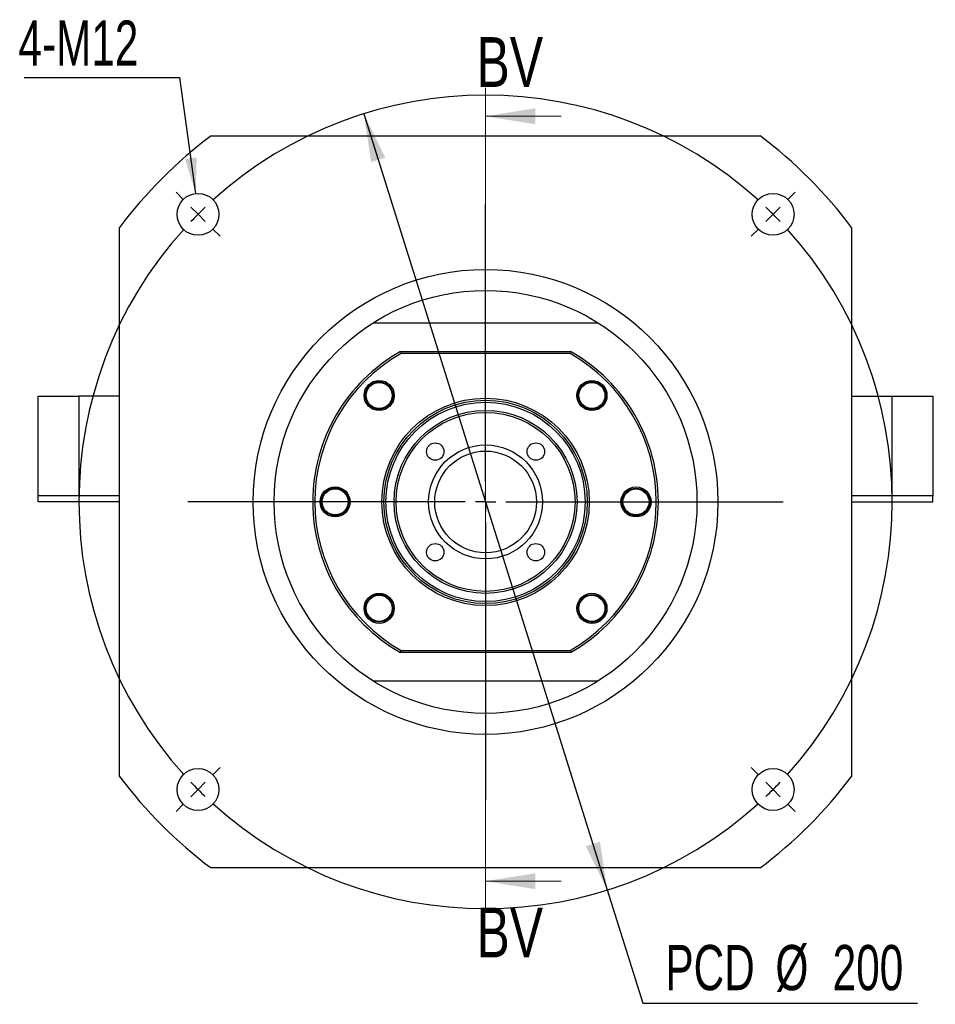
# Model space of a CAD drawing. Header units: millimetres. Extents: x 18 to 332, y 11 to 190.
# Tile 1 of 5: x 20 to 85, y 19 to 88. Entities that reach past the tile are written whole.
import ezdxf

# ---------------------------------------------------------------- set-up
doc = ezdxf.new("R2010")
doc.units = ezdxf.units.MM
doc.layers.add('圖層0', color=7, linetype='Continuous')
doc.styles.add('SLDTEXTSTYLE0', font='TXT', dxfattribs={"width": 0.7})
doc.styles.add('SLDTEXTSTYLE2', font='TXT', dxfattribs={"width": 0.75})
doc.dimstyles.new('SLDDIMSTYLE0', dxfattribs={"dimtxt": 3.389974, "dimasz": 2.5, "dimexe": 0, "dimexo": 0.0625, "dimgap": 0.847493, "dimtad": 0, "dimtih": 1, "dimtoh": 1, "dimlfac": 3.5, "dimrnd": 1e-09, "dimzin": 12, "dimdsep": 46, "dimtxsty": 'SLDTEXTSTYLE0', "dimsah": 1, "dimcen": 0, "dimadec": 0, "dimazin": 3, "dimtfac": 1, "dimtmove": 0, "dimatfit": 3, "dimfxl": 1, "dimfrac": 2, "dimtolj": 1, "dimtzin": 12, "dimarcsym": 0})
doc.dimstyles.new('SLDDIMSTYLE1', dxfattribs={"dimtxt": 0.18, "dimasz": 2.5, "dimexe": 0, "dimexo": 0.0625, "dimgap": 0, "dimtad": 0, "dimtih": 1, "dimtoh": 1, "dimdec": 0, "dimrnd": 1e-09, "dimzin": 0, "dimdsep": 46, "dimtxsty": 'Standard', "dimsah": 1, "dimcen": 0.09, "dimadec": 0, "dimazin": 0, "dimtfac": 2.5, "dimtdec": 0, "dimtofl": 0, "dimtmove": 0, "dimatfit": 3, "dimfxl": 1, "dimfrac": 2, "dimtolj": 1, "dimtzin": 0, "dimarcsym": 0})

# ---------------------------------------------------------------- blocks, each defined once
blk = doc.blocks.new('_D')
at = {"layer": '圖層0', "color": 7}
for p, q in [((44.62, 81.081), (61.728, 26.56)), ((61.728, 26.56), (64.225, 18.603)), ((64.225, 18.603), (83.528, 18.603))]:
    blk.add_line(p, q, dxfattribs=at)
for points in [[(44.62, 81.081), (45.137, 77.691), (46.133, 78.003)], [(61.728, 26.56), (61.211, 29.95), (60.216, 29.638)]]:
    blk.add_solid(points, dxfattribs=at)
at = {"layer": '圖層0', "color": 7, "char_height": 3.175, "attachment_point": 1, "style": 'SLDTEXTSTYLE0'}
for s, insert in [('%%c', (73.544, 22.696)), ('PCD', (65.813, 22.696)), ('200', (77.566, 22.696))]:
    blk.add_mtext(s, dxfattribs=dict(at, insert=insert))
blk = doc.blocks.new('SW_NOTE_0')
at = {"layer": '圖層0', "color": 0}
blk.add_line((-10.945, 0), (0, 0), dxfattribs=at)
at = {"layer": '圖層0', "color": 0, "insert": (-11.345, 4.01), "char_height": 3.175, "attachment_point": 1, "style": 'SLDTEXTSTYLE0'}
blk.add_mtext('4-M12', dxfattribs=at)
blk = doc.blocks.new('SW_CENTERMARKSYMBOL_0')
at = {"layer": '圖層0', "color": 0}
for p, q in [((0, 1.429), (0, 17.043)), ((0, 0), (0, 0.714)), ((-1.429, 0), (-17.043, 0)), ((0, 0), (-0.714, 0)), ((0, 0), (0, -0.714)), ((0, 0), (0.714, 0)), ((1.429, 0), (17.043, 0)), ((0, -1.429), (0, -17.043))]:
    blk.add_line(p, q, dxfattribs=at)
blk = doc.blocks.new('SW_CENTERMARKSYMBOL_1')
at = {"layer": '圖層0', "color": 0}
for p, q in [((-41.416, 1.01), (-41.952, 1.546)), ((1.01, 1.01), (1.546, 1.546)), ((-20.203, -18.774), (-20.203, 0.714)), ((-40.406, 0), (-40.911, 0.505)), ((-40.406, 0), (-39.901, -0.505)), ((0, 0), (-0.505, -0.505)), ((0, 0), (0.505, 0.505)), ((-39.396, -1.01), (-38.861, -1.546)), ((-1.01, -1.01), (-1.546, -1.546)), ((-20.203, -20.203), (-20.203, -19.489)), ((-21.632, -20.203), (-41.12, -20.203)), ((-20.203, -20.203), (-20.917, -20.203)), ((-20.203, -20.203), (-20.203, -20.917)), ((-20.203, -20.203), (-19.489, -20.203)), ((-18.774, -20.203), (0.714, -20.203)), ((-20.203, -21.632), (-20.203, -41.12)), ((-39.396, -39.396), (-38.861, -38.861)), ((-1.01, -39.396), (-1.546, -38.861)), ((-40.406, -40.406), (-39.901, -39.901)), ((0, -40.406), (-0.505, -39.901)), ((-40.406, -40.406), (-40.911, -40.911)), ((0, -40.406), (0.505, -40.911)), ((-41.416, -41.416), (-41.952, -41.952)), ((1.01, -41.416), (1.546, -41.952))]:
    blk.add_line(p, q, dxfattribs=at)
for start, end in [(47.86479, 132.13521), (135, 136.43239), (133.56761, 135), (45, 46.43239), (43.56761, 45), (137.86479, 222.13521), (317.86479, 42.13521), (223.56761, 225), (315, 316.43239), (225, 226.43239), (313.56761, 315), (227.86479, 312.13521)]:
    blk.add_arc((-20.203, -20.203), 28.571, start, end, dxfattribs=at)

msp = doc.modelspace()

# ---------------------------------------------------------------- linework, layer by layer
at = {"color": 7, "linetype": 'Continuous', "lineweight": 18}
for p, q in [((53.1743, 82.9087), (53.1743, 25.1763)), ((58.4943, 80.9087), (53.1743, 80.9087)), ((58.4943, 27.1763), (53.1743, 27.1763))]:
    msp.add_line(p, q, dxfattribs=at)
at = {"color": 7, "linetype": 'Continuous', "lineweight": 25}
for p, q in [((33.8885, 79.5347), (72.46, 79.5347)), ((27.46, 34.5347), (27.46, 73.1061)), ((78.8885, 73.1061), (78.8885, 34.5347)), ((45.2563, 66.3918), (61.0922, 66.3918)), ((47.1998, 64.3918), (47.2375, 64.249)), ((47.1998, 64.3918), (59.1487, 64.3918)), ((59.111, 64.249), (59.1487, 64.3918)), ((59.111, 64.249), (47.2375, 64.249)), ((44.884, 61.7825), (45.0264, 62.0073)), ((61.1364, 62.1107), (61.3612, 61.9682)), ((21.7457, 54.249), (21.7457, 61.249)), ((21.7457, 61.249), (24.6028, 61.249)), ((24.6028, 61.249), (24.6028, 54.249)), ((27.46, 61.249), (24.6028, 61.249)), ((78.8885, 61.249), (81.7457, 61.249)), ((81.7457, 54.249), (81.7457, 61.249)), ((81.7457, 61.249), (84.6028, 61.249)), ((84.6028, 61.249), (84.6028, 54.249)), ((24.6028, 54.249), (21.7457, 54.249)), ((21.7457, 53.8204), (21.7457, 54.249)), ((27.46, 54.249), (24.6028, 54.249)), ((64.6664, 54.0524), (64.7247, 53.7927)), ((81.7457, 54.249), (78.8885, 54.249)), ((84.6028, 54.249), (81.7457, 54.249)), ((84.6028, 53.8204), (84.6028, 54.249)), ((27.46, 53.8204), (21.7457, 53.8204)), ((78.8885, 53.8204), (84.6028, 53.8204)), ((45.2121, 45.5301), (44.9873, 45.6726)), ((61.4645, 45.8582), (61.3221, 45.6334)), ((47.1998, 43.249), (47.2375, 43.3918)), ((59.1487, 43.249), (47.1998, 43.249)), ((47.2375, 43.3918), (59.111, 43.3918)), ((59.111, 43.3918), (59.1487, 43.249)), ((45.2563, 41.249), (61.0922, 41.249)), ((72.46, 28.1061), (33.8885, 28.1061))]:
    msp.add_line(p, q, dxfattribs=at)
for centre, radius in [((32.9712, 74.0234), 1.4714), ((73.3773, 74.0234), 1.4714), ((53.1743, 53.8204), 16.3286), ((53.1743, 53.8204), 14.8571), ((45.6991, 61.2955), 1.0571), ((45.6991, 61.2955), 0.9714), ((60.6494, 61.2955), 1.0571), ((60.6494, 61.2955), 0.9714), ((45.6991, 61.2955), 0.9143), ((60.6494, 61.2955), 0.9143), ((53.1743, 53.8204), 7.2857), ((53.1743, 53.8204), 7.1429), ((53.1743, 53.8204), 7), ((53.1743, 53.8204), 6.4286), ((53.1743, 53.8204), 6.2857), ((49.6387, 57.3559), 0.6143), ((53.1743, 53.8204), 4), ((56.7098, 57.3559), 0.6143), ((53.1743, 53.8204), 3.5714), ((42.6028, 53.8204), 1.0571), ((42.6028, 53.8204), 0.9714), ((42.6028, 53.8204), 0.9143), ((63.7457, 53.8204), 1.0571), ((63.7457, 53.8204), 0.9714), ((63.7457, 53.8204), 0.9143), ((49.6387, 50.2848), 0.6143), ((56.7098, 50.2848), 0.6143), ((45.6991, 46.3453), 1.0571), ((45.6991, 46.3453), 0.9714), ((45.6991, 46.3453), 0.9143), ((60.6494, 46.3453), 1.0571), ((60.6494, 46.3453), 0.9714), ((60.6494, 46.3453), 0.9143), ((32.9712, 33.6173), 1.4714), ((73.3773, 33.6173), 1.4714)]:
    msp.add_circle(centre, radius, dxfattribs=at)
for radius, start, end in [(32.1429, 126.869898, 143.130102), (32.1429, 36.869898, 53.130102), (12.1429, 119.472932, 240.527068), (12.1429, 299.472932, 60.527068), (12, 119.651845, 240.348155), (12, 299.651845, 60.348155), (32.1429, 216.869898, 233.130102), (32.1429, 306.869898, 323.130102)]:
    msp.add_arc((53.1743, 53.8204), radius, start, end, dxfattribs=at)
for points, knots in [([(46.1861, 62.1107), (46.1331, 62.1386), (46.0333, 62.1911), (45.8726, 62.2332), (45.7152, 62.2494), (45.5571, 62.2388), (45.4028, 62.2023), (45.2078, 62.1197), (45.0207, 61.9817), (44.9222, 61.8381), (44.884, 61.7825)], [0, 0, 0, 0, 0.1205086, 0.22645464, 0.3324005, 0.43834652, 0.54429233, 0.6502383, 0.86443841, 1, 1, 1, 1]), ([(46.1528, 60.3912), (46.2078, 60.4185), (46.3668, 60.4974), (46.555, 60.732), (46.6844, 61.051), (46.697, 61.3953), (46.5939, 61.7164), (46.4118, 61.9643), (46.2531, 62.0672), (46.1861, 62.1107)], [0, 0, 0, 0, 0.087178, 0.2514978, 0.4131749, 0.5729461, 0.7315122, 0.8867598, 1, 1, 1, 1]), ([(61.4645, 60.8085), (61.4925, 60.8616), (61.5449, 60.9613), (61.5871, 61.122), (61.6033, 61.2794), (61.5927, 61.4375), (61.5562, 61.5918), (61.4736, 61.7869), (61.3355, 61.974), (61.192, 62.0725), (61.1364, 62.1107)], [0, 0, 0, 0, 0.1205086, 0.22645464, 0.3324005, 0.43834652, 0.54429233, 0.6502383, 0.86443841, 1, 1, 1, 1]), ([(59.6196, 61.2521), (59.6291, 61.1613), (59.6508, 60.9545), (59.8215, 60.6701), (60.0821, 60.4379), (60.4058, 60.3107), (60.7489, 60.2975), (61.0704, 60.4008), (61.3182, 60.5829), (61.4211, 60.7416), (61.4645, 60.8085)], [0, 0, 0, 0, 0.1070539, 0.2435992, 0.3797612, 0.5137333, 0.6461261, 0.7775203, 0.9061647, 1, 1, 1, 1]), ([(42.3708, 54.7411), (42.3135, 54.7234), (42.2059, 54.6899), (42.0625, 54.6061), (41.9397, 54.5062), (41.8354, 54.387), (41.7521, 54.2521), (41.6726, 54.0557), (41.6379, 53.8258), (41.6697, 53.6547), (41.6821, 53.5884)], [0, 0, 0, 0, 0.1205082, 0.2264542, 0.3324, 0.4383463, 0.544292, 0.650238, 0.8644385, 1, 1, 1, 1]), ([(43.5657, 53.5112), (43.5842, 53.5663), (43.6394, 53.7314), (43.6063, 54.0271), (43.4725, 54.3442), (43.2379, 54.5965), (42.9379, 54.7507), (42.6338, 54.7972), (42.4488, 54.7578), (42.3708, 54.7411)], [0, 0, 0, 0, 0.0828911, 0.2479827, 0.410419, 0.5709403, 0.730251, 0.8862277, 1, 1, 1, 1]), ([(41.6821, 53.5884), (41.6455, 53.6892), (41.6016, 53.8099), (41.6172, 53.9344), (41.6198, 53.9549)], [0, 0, 0, 0, 0.8349228, 1, 1, 1, 1]), ([(63.9777, 52.8996), (64.035, 52.9174), (64.1426, 52.9508), (64.286, 53.0346), (64.4088, 53.1345), (64.5131, 53.2538), (64.5964, 53.3887), (64.6759, 53.585), (64.7106, 53.8149), (64.6788, 53.9861), (64.6664, 54.0524)], [0, 0, 0, 0, 0.1205082, 0.2264542, 0.3324, 0.4383463, 0.544292, 0.650238, 0.8644385, 1, 1, 1, 1]), ([(62.7432, 53.8502), (62.7437, 53.7719), (62.7449, 53.5793), (62.8797, 53.2964), (63.1097, 53.0443), (63.4109, 52.8901), (63.7146, 52.8436), (63.8997, 52.883), (63.9777, 52.8996)], [0, 0, 0, 0, 0.1289589, 0.3171043, 0.5030318, 0.6875571, 0.8682207, 1, 1, 1, 1]), ([(46.594, 46.8158), (46.5694, 46.865), (46.4929, 47.0177), (46.2624, 47.2009), (45.9437, 47.3306), (45.5993, 47.3431), (45.2782, 47.24), (45.0303, 47.0579), (44.9274, 46.8992), (44.884, 46.8323)], [0, 0, 0, 0, 0.0786747, 0.2445253, 0.4077084, 0.5689679, 0.7290111, 0.8857049, 1, 1, 1, 1]), ([(44.884, 46.8323), (44.8561, 46.7792), (44.8036, 46.6794), (44.7614, 46.5188), (44.7452, 46.3613), (44.7559, 46.2032), (44.7923, 46.049), (44.8749, 45.8539), (45.013, 45.6668), (45.1565, 45.5683), (45.2121, 45.5301)], [0, 0, 0, 0, 0.1205086, 0.22645464, 0.3324005, 0.43834652, 0.54429233, 0.6502383, 0.86443841, 1, 1, 1, 1]), ([(59.6773, 46.4228), (59.6722, 46.3642), (59.6574, 46.1941), (59.7582, 45.9242), (59.9361, 45.6765), (60.0953, 45.5735), (60.1624, 45.5301)], [0, 0, 0, 0, 0.1631548, 0.4738774, 0.7780971, 1, 1, 1, 1]), ([(60.1624, 45.5301), (60.2155, 45.5022), (60.3152, 45.4497), (60.4759, 45.4076), (60.6333, 45.3914), (60.7914, 45.402), (60.9457, 45.4385), (61.1408, 45.521), (61.3279, 45.6591), (61.4264, 45.8026), (61.4645, 45.8582)], [0, 0, 0, 0, 0.1205086, 0.22645464, 0.3324005, 0.43834652, 0.54429233, 0.6502383, 0.86443841, 1, 1, 1, 1])]:
    msp.add_open_spline(points, degree=3, knots=knots, dxfattribs=at)
at = {"color": 7, "linetype": 'Continuous', "lineweight": 18}
for points in [[(53.1743, 80.9087), (56.6743, 80.3487), (56.6743, 81.4687)], [(53.1743, 27.1763), (56.6743, 26.6163), (56.6743, 27.7363)]]:
    msp.add_solid(points, dxfattribs=at)

# ---------------------------------------------------------------- block references
at = {"layer": '圖層0', "color": 7}
for name, p in [('SW_NOTE_0', (31.697, 83.6272)), ('SW_CENTERMARKSYMBOL_1', (73.3773, 74.0234)), ('SW_CENTERMARKSYMBOL_0', (53.1743, 53.8204))]:
    msp.add_blockref(name, p, dxfattribs=at)

# ---------------------------------------------------------------- texts
at = {"color": 7, "linetype": 'Continuous', "char_height": 3.5, "attachment_point": 1, "style": 'SLDTEXTSTYLE2'}
for insert in [(52.5366, 86.4673), (52.5366, 25.3253)]:
    msp.add_mtext('BV', dxfattribs=dict(at, insert=insert))

# ---------------------------------------------------------------- dimensions: what is measured, and where the dimension line sits
at = {"layer": '圖層0', "color": 7}
dim = msp.add_diameter_dim_2p(p1=(61.7285, 26.5596), p2=(44.62, 81.0812), text='PCD<>', dimstyle='SLDDIMSTYLE0', dxfattribs=at)
dim.commit()
dim.dimension.update_dxf_attribs({"geometry": '_D', "text_midpoint": (74.6703, 21.1403), "dimtype": 163})

# ---------------------------------------------------------------- leaders
msp.add_leader([(32.8051, 75.4855), (31.697, 83.6272)], dimstyle='SLDDIMSTYLE1', dxfattribs=at)

doc.saveas('drawing.dxf')
